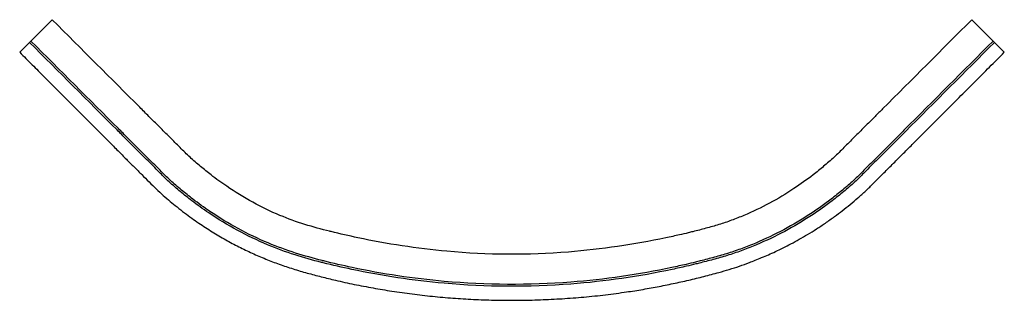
# Model space of a CAD drawing. Header units: millimetres. Extents: x 2369.88 to 2371.93, y 1994.1 to 1994.68.
import ezdxf

# ---------------------------------------------------------------- set-up
doc = ezdxf.new("R2010")
doc.units = ezdxf.units.MM
doc.layers.add('SANINDUSA', color=3, linetype='Continuous')

msp = doc.modelspace()

# ---------------------------------------------------------------- linework, layer by layer
at = {"layer": 'SANINDUSA'}
for p, q in [((2369.9282, 1994.6551), (2369.9445, 1994.6714)), ((2369.9445, 1994.6714), (2369.9513, 1994.6782)), ((2369.9513, 1994.6782), (2369.9523, 1994.6792)), ((2371.8672, 1994.6782), (2371.8661, 1994.6792)), ((2371.874, 1994.6714), (2371.8672, 1994.6782)), ((2371.8902, 1994.6551), (2371.874, 1994.6714)), ((2369.915, 1994.6419), (2369.9214, 1994.6483)), ((2369.9214, 1994.6483), (2369.9282, 1994.6551)), ((2371.8971, 1994.6483), (2371.8902, 1994.6551)), ((2371.9035, 1994.6419), (2371.8971, 1994.6483)), ((2369.8946, 1994.6215), (2369.9044, 1994.6313)), ((2369.9044, 1994.6313), (2369.9051, 1994.632)), ((2369.9051, 1994.632), (2369.9079, 1994.6348)), ((2369.9079, 1994.6348), (2369.915, 1994.6419)), ((2371.9106, 1994.6348), (2371.9035, 1994.6419)), ((2371.9134, 1994.632), (2371.9106, 1994.6348)), ((2371.9141, 1994.6313), (2371.9134, 1994.632)), ((2371.9239, 1994.6215), (2371.9141, 1994.6313)), ((2369.8845, 1994.6114), (2369.888, 1994.6149)), ((2369.888, 1994.6149), (2369.8946, 1994.6215)), ((2371.9305, 1994.6149), (2371.9239, 1994.6215)), ((2371.934, 1994.6114), (2371.9305, 1994.6149))]:
    msp.add_line(p, q, dxfattribs=at)
for points, knots in [([(2371.8661, 1994.6792), (2371.8037, 1994.6167), (2371.7358, 1994.5487), (2371.6701, 1994.4833), (2371.6576, 1994.4707), (2371.6431, 1994.4563), (2371.6215, 1994.4348), (2371.6073, 1994.4205), (2371.5934, 1994.4065), (2371.5799, 1994.3929), (2371.558, 1994.3742), (2371.5433, 1994.3623), (2371.5229, 1994.3465), (2371.4769, 1994.3136), (2371.4282, 1994.2874), (2371.3834, 1994.2686), (2371.3662, 1994.2619), (2371.3399, 1994.2527), (2371.3219, 1994.2478), (2371.3038, 1994.2429), (2371.2916, 1994.2398), (2371.2731, 1994.2353), (2371.2546, 1994.231), (2371.2391, 1994.2276), (2371.1638, 1994.2118), (2371.0099, 1994.1889), (2370.7967, 1994.1901), (2370.6489, 1994.213), (2370.5697, 1994.2297), (2370.55, 1994.2342), (2370.5132, 1994.2433), (2370.4769, 1994.2529), (2370.4432, 1994.2652), (2370.3874, 1994.2885), (2370.3392, 1994.3149), (2370.2935, 1994.3481), (2370.2754, 1994.3622), (2370.2607, 1994.3741), (2370.2388, 1994.3928), (2370.2252, 1994.4065), (2370.2113, 1994.4205), (2370.197, 1994.4348), (2370.1754, 1994.4563), (2370.1609, 1994.4708), (2370.1472, 1994.4844), (2370.0814, 1994.55), (2370.0136, 1994.6179), (2369.9523, 1994.6792)], [0, 0, 0, 0, 0.112, 0.121845, 0.121845, 0.135383, 0.148921, 0.162459, 0.162459, 0.175475, 0.188491, 0.201507, 0.201507, 0.224, 0.279439, 0.279439, 0.292455, 0.305471, 0.318487, 0.318487, 0.331511, 0.336, 0.344535, 0.357559, 0.357559, 0.448, 0.56, 0.642526, 0.642526, 0.668538, 0.67, 0.694549, 0.720561, 0.720561, 0.78, 0.798493, 0.798493, 0.811509, 0.824525, 0.837541, 0.837541, 0.851079, 0.864617, 0.878155, 0.878155, 0.89, 1, 1, 1, 1]), ([(2371.9134, 1994.632), (2371.8516, 1994.5702), (2371.7844, 1994.503), (2371.7171, 1994.4358), (2371.7042, 1994.4229), (2371.6893, 1994.4079), (2371.6669, 1994.3855), (2371.652, 1994.3706), (2371.6373, 1994.3559), (2371.623, 1994.3416), (2371.5997, 1994.3217), (2371.5839, 1994.309), (2371.5619, 1994.2921), (2371.5121, 1994.2566), (2371.4581, 1994.228), (2371.4087, 1994.2073), (2371.3898, 1994.1998), (2371.361, 1994.1897), (2371.3414, 1994.1841), (2371.3218, 1994.1788), (2371.3086, 1994.1753), (2371.2889, 1994.1704), (2371.2691, 1994.1656), (2371.2527, 1994.162), (2371.1734, 1994.1451), (2371.0155, 1994.1223), (2370.7906, 1994.1236), (2370.639, 1994.1464), (2370.5559, 1994.1641), (2370.535, 1994.1689), (2370.4955, 1994.1789), (2370.4562, 1994.1897), (2370.4192, 1994.2034), (2370.3575, 1994.2292), (2370.3037, 1994.2582), (2370.2541, 1994.294), (2370.2346, 1994.309), (2370.2188, 1994.3217), (2370.1955, 1994.3416), (2370.1812, 1994.3559), (2370.1665, 1994.3706), (2370.1516, 1994.3855), (2370.1292, 1994.4079), (2370.1142, 1994.4229), (2370.1002, 1994.4369), (2370.033, 1994.5041), (2369.9658, 1994.5713), (2369.9051, 1994.632)], [0, 0, 0, 0, 0.112, 0.121845, 0.121845, 0.135383, 0.148921, 0.162459, 0.162459, 0.175475, 0.188491, 0.201507, 0.201507, 0.224, 0.279439, 0.279439, 0.292455, 0.305471, 0.318487, 0.318487, 0.331511, 0.336, 0.344535, 0.357559, 0.357559, 0.448, 0.56, 0.642526, 0.642526, 0.668538, 0.67, 0.694549, 0.720561, 0.720561, 0.78, 0.798493, 0.798493, 0.811509, 0.824525, 0.837541, 0.837541, 0.851079, 0.864617, 0.878155, 0.878155, 0.89, 1, 1, 1, 1]), ([(2371.9106, 1994.6348), (2371.8487, 1994.573), (2371.7815, 1994.5057), (2371.7143, 1994.4386), (2371.7015, 1994.4257), (2371.6865, 1994.4108), (2371.6642, 1994.3885), (2371.6493, 1994.3736), (2371.6347, 1994.3589), (2371.6204, 1994.3446), (2371.5972, 1994.3249), (2371.5814, 1994.3122), (2371.5595, 1994.2953), (2371.51, 1994.2601), (2371.4563, 1994.2315), (2371.4072, 1994.2109), (2371.3884, 1994.2035), (2371.3597, 1994.1934), (2371.3403, 1994.1879), (2371.3208, 1994.1826), (2371.3076, 1994.1791), (2371.288, 1994.1743), (2371.2683, 1994.1695), (2371.2519, 1994.1659), (2371.1728, 1994.1491), (2371.0151, 1994.1263), (2370.791, 1994.1276), (2370.6396, 1994.1504), (2370.5567, 1994.168), (2370.5359, 1994.1728), (2370.4966, 1994.1828), (2370.4574, 1994.1935), (2370.4206, 1994.2071), (2370.3592, 1994.2327), (2370.3058, 1994.2616), (2370.2565, 1994.2972), (2370.2371, 1994.3122), (2370.2213, 1994.3249), (2370.1981, 1994.3446), (2370.1838, 1994.3589), (2370.1692, 1994.3736), (2370.1543, 1994.3885), (2370.1319, 1994.4108), (2370.117, 1994.4257), (2370.1031, 1994.4397), (2370.0359, 1994.5068), (2369.9687, 1994.5741), (2369.9079, 1994.6348)], [0, 0, 0, 0, 0.112, 0.121845, 0.121845, 0.135383, 0.148921, 0.162459, 0.162459, 0.175475, 0.188491, 0.201507, 0.201507, 0.224, 0.279439, 0.279439, 0.292455, 0.305471, 0.318487, 0.318487, 0.331511, 0.336, 0.344535, 0.357559, 0.357559, 0.448, 0.56, 0.642526, 0.642526, 0.668538, 0.67, 0.694549, 0.720561, 0.720561, 0.78, 0.798493, 0.798493, 0.811509, 0.824525, 0.837541, 0.837541, 0.851079, 0.864617, 0.878155, 0.878155, 0.89, 1, 1, 1, 1]), ([(2369.8845, 1994.6114), (2369.8932, 1994.6028), (2369.9102, 1994.5857), (2369.9354, 1994.5606), (2369.9598, 1994.5362), (2369.9834, 1994.5125), (2370.0062, 1994.4897), (2370.0282, 1994.4678), (2370.0493, 1994.4467), (2370.0696, 1994.4263), (2370.0886, 1994.4073), (2370.1063, 1994.3896), (2370.1227, 1994.3731), (2370.1385, 1994.3573), (2370.1538, 1994.3421), (2370.1684, 1994.3274), (2370.183, 1994.3138), (2370.1976, 1994.3015), (2370.2124, 1994.2894), (2370.2273, 1994.2777), (2370.2424, 1994.2666), (2370.2568, 1994.2564), (2370.2709, 1994.247), (2370.2849, 1994.2382), (2370.299, 1994.2296), (2370.3175, 1994.2191), (2370.3404, 1994.2068), (2370.3682, 1994.1935), (2370.3964, 1994.1814), (2370.4249, 1994.1705), (2370.4536, 1994.1608), (2370.4828, 1994.1523), (2370.5123, 1994.1445), (2370.545, 1994.1366), (2370.5809, 1994.1287), (2370.62, 1994.1212), (2370.6601, 1994.1145), (2370.7014, 1994.1087), (2370.7438, 1994.1038), (2370.7863, 1994.1001), (2370.829, 1994.0975), (2370.8727, 1994.0959), (2370.9173, 1994.0955), (2370.9627, 1994.0964), (2371.008, 1994.0985), (2371.0532, 1994.1018), (2371.0983, 1994.1063), (2371.1397, 1994.1117), (2371.1775, 1994.1176), (2371.2114, 1994.1236), (2371.2446, 1994.1303), (2371.277, 1994.1375), (2371.3087, 1994.1452), (2371.3368, 1994.1527), (2371.3614, 1994.1597), (2371.3826, 1994.1665), (2371.4006, 1994.1731), (2371.416, 1994.1791), (2371.4292, 1994.1845), (2371.4432, 1994.1905), (2371.4581, 1994.1972), (2371.4738, 1994.2048), (2371.4902, 1994.2132), (2371.5073, 1994.2226), (2371.525, 1994.2328), (2371.5432, 1994.2441), (2371.5619, 1994.2565), (2371.5798, 1994.2692), (2371.5969, 1994.2821), (2371.6131, 1994.295), (2371.6295, 1994.3087), (2371.6459, 1994.3234), (2371.6619, 1994.3393), (2371.6794, 1994.3568), (2371.6984, 1994.3757), (2371.7189, 1994.3963), (2371.74, 1994.4174), (2371.7631, 1994.4406), (2371.7884, 1994.4658), (2371.8158, 1994.4933), (2371.8441, 1994.5216), (2371.8733, 1994.5508), (2371.9033, 1994.5808), (2371.9237, 1994.6011), (2371.934, 1994.6114)], [0, 0, 0, 0, 0.015323, 0.030194, 0.044619, 0.058603, 0.07215, 0.085033, 0.097498, 0.109548, 0.12118, 0.131212, 0.140905, 0.150259, 0.159271, 0.167939, 0.176266, 0.184255, 0.191888, 0.200177, 0.208017, 0.215398, 0.222345, 0.229224, 0.236131, 0.243066, 0.25585, 0.268721, 0.281673, 0.294305, 0.306979, 0.319703, 0.332446, 0.345185, 0.36185, 0.378489, 0.395108, 0.41291, 0.430725, 0.448571, 0.46645, 0.484351, 0.503345, 0.522334, 0.541305, 0.560243, 0.579151, 0.598038, 0.612681, 0.627067, 0.641205, 0.655074, 0.668704, 0.682112, 0.691528, 0.700831, 0.710011, 0.715568, 0.721532, 0.727904, 0.734674, 0.741991, 0.749721, 0.75786, 0.766409, 0.775364, 0.784723, 0.794476, 0.802875, 0.811534, 0.820471, 0.829667, 0.839117, 0.848829, 0.860608, 0.872743, 0.885231, 0.898066, 0.913797, 0.930023, 0.946748, 0.963979, 0.981726, 1, 1, 1, 1])]:
    msp.add_open_spline(points, degree=3, knots=knots, dxfattribs=at)

doc.saveas('drawing.dxf')
